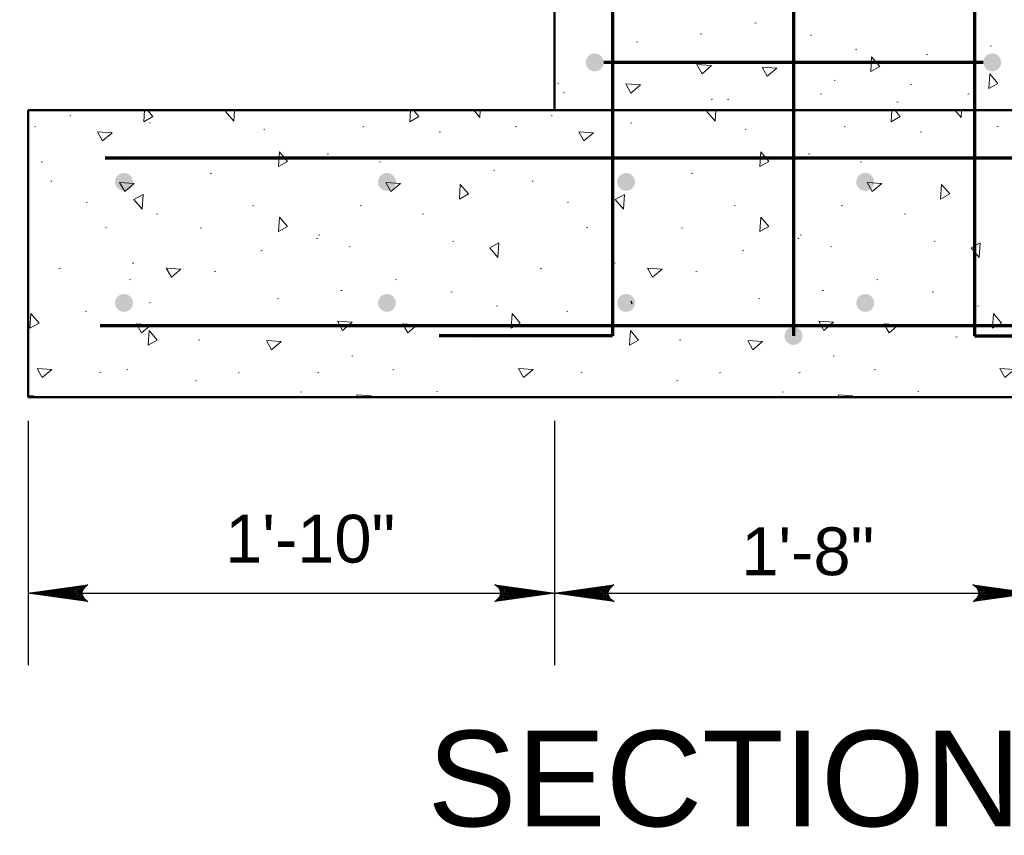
# Model space of a CAD drawing. Extents: x -312 to 328, y -156 to 292.
# Tile 40 of 89: x -135 to -94, y 172 to 206. Entities that reach past the tile are written whole.
import ezdxf

# ---------------------------------------------------------------- set-up
doc = ezdxf.new("R2010")
doc.units = 0
doc.header["$MEASUREMENT"] = 0
for name, color, linetype, lineweight in [('Level 1', 253, 'Continuous', 18), ('S-Anno-Dims', 33, 'Continuous', 35), ('S-Anno-Patt', 152, 'Continuous', 18), ('S-Anno-Text-Titl', 6, 'Continuous', 35), ('S-Sect-Conc', 6, 'Continuous', 50), ('S-Sect-Rbar', 7, 'Continuous', 70)]:
    doc.layers.add(name, color=color, linetype=linetype, lineweight=lineweight)
doc.styles.add('BORD', font='romand.shx')
doc.styles.add('NOTES', font='romans.shx')

# ---------------------------------------------------------------- blocks, each defined once
blk = doc.blocks.new('LARROW')
at = {"color": 0, "linetype": 'ByBlock', "lineweight": -2, "flags": 128}
blk.add_lwpolyline([(-4.925, 0.713), (0, 0), (-4.921, -0.713), (-4.768, -0.594), (-4.551, -0.382), (-4.445, -0.185), (-4.417, 0), (-4.457, 0.209), (-4.571, 0.413), (-4.791, 0.614), (-4.925, 0.713), (-0.146, 0.008), (-4.764, -0.665), (-4.622, -0.559), (-4.394, -0.343), (-4.319, -0.063), (-4.37, 0.217), (-4.504, 0.409), (-4.665, 0.567), (-4.776, 0.654), (-0.406, 0.008), (-4.555, -0.587), (-4.409, -0.492), (-4.335, -0.37), (-4.252, -0.213), (-4.209, 0.008), (-4.232, 0.189), (-4.319, 0.331), (-4.496, 0.445), (-4.614, 0.583), (-0.709, 0.008), (-4.327, -0.5), (-4.165, -0.299), (-4.118, -0.055), (-4.142, 0.217), (-4.453, 0.512), (-1.047, 0.024), (-4.118, -0.406), (-4.075, -0.264), (-3.98, -0.035), (-4.039, 0.209), (-4.283, 0.425), (-1.358, 0.024), (-4.008, -0.315), (-3.921, -0.142), (-3.882, 0.043), (-4.067, 0.331), (-1.728, 0.024), (-3.846, -0.236), (-3.787, -0.106), (-3.772, 0.043), (-3.921, 0.252), (-2.169, 0.024), (-3.713, -0.15), (-3.669, 0.051), (-3.811, 0.173), (-2.531, 0.024), (-3.61, -0.091), (-3.634, 0.102), (-2.902, 0.024), (-3.567, -0.028), (-3.587, 0.031), (-3.358, 0.031)], dxfattribs=at)

msp = doc.modelspace()

# ---------------------------------------------------------------- hatches: boundary and pattern name
at = {"layer": 'S-Sect-Rbar'}
for points in [[(-111.51872, 204.10399, 1), (-110.76872, 204.10399, 1)], [(-94.14347, 204.10399, 1), (-94.89347, 204.10399, 1)], [(-131.20597, 199.10399, 1), (-130.45597, 199.10399, 1)], [(-120.20597, 199.10399, 1), (-119.45597, 199.10399, 1)], [(-110.20597, 199.10399, 1), (-109.45597, 199.10399, 1)], [(-99.45597, 199.10399, 1), (-100.20597, 199.10399, 1)], [(-131.20597, 194.04149, 1), (-130.45597, 194.04149, 1)], [(-120.20597, 194.04149, 1), (-119.45597, 194.04149, 1)], [(-110.20597, 194.04149, 1), (-109.45597, 194.04149, 1)], [(-99.45597, 194.04149, 1), (-100.20597, 194.04149, 1)], [(-102.45622, 192.66074, 1), (-103.20622, 192.66074, 1)]]:
    msp.add_hatch(color=256, dxfattribs=at).paths.add_polyline_path(points, flags=16)

# ---------------------------------------------------------------- linework, layer by layer
at = {"layer": 'Level 1', "color": 214, "linetype": 'Continuous', "lineweight": 25}
msp.add_3dface([(-311.9741, -156.26001), (328.0259, -156.26001), (328.0259, 291.73999), (-311.9741, 291.73999)], dxfattribs=at)
msp.add_3dface([(-311.9741, -156.26001), (328.0259, -156.26001), (328.0259, 291.73999), (-311.9741, 291.73999)], dxfattribs=at)
msp.add_3dface([(-311.9741, -156.26001), (328.0259, -156.26001), (328.0259, 291.73999), (-311.9741, 291.73999)], dxfattribs=at)
at = {"layer": 'S-Anno-Dims', "lineweight": 25}
for p, q in [((-134.83097, 189.10599), (-134.83097, 180.90287)), ((-134.83097, 189.10599), (-134.83097, 178.88618)), ((-112.83135, 189.10599), (-112.83135, 180.90287)), ((-112.83135, 189.10599), (-112.83135, 178.88618)), ((-134.83097, 181.90087), (-112.83135, 181.90087)), ((-112.83135, 181.90087), (-92.83097, 181.90087))]:
    msp.add_line(p, q, dxfattribs=at)
at = {"layer": 'S-Anno-Patt'}
for p, q in [((-104.39485, 205.76137), (-104.44235, 205.74787)), ((-106.67885, 205.30412), (-106.72635, 205.29062)), ((-102.07535, 205.24562), (-102.12285, 205.23212)), ((-109.33497, 204.96112), (-109.38247, 204.94762)), ((-100.1851, 204.65049), (-100.2326, 204.63699)), ((-94.55772, 204.79099), (-94.60522, 204.77749)), ((-97.23172, 204.43749), (-97.27922, 204.42399)), ((-112.64435, 203.23624), (-112.69185, 203.22274)), ((-101.08322, 203.36062), (-101.13072, 203.34712)), ((-97.88772, 203.19624), (-97.93522, 203.18274)), ((-112.41547, 202.84262), (-112.46297, 202.82912)), ((-101.6541, 202.79299), (-101.7016, 202.77949)), ((-95.48747, 202.79299), (-95.53497, 202.77949)), ((-106.22197, 202.56037), (-106.26947, 202.54687)), ((-105.53685, 202.56437), (-105.58435, 202.55087)), ((-98.4566, 202.45012), (-98.5041, 202.43662)), ((-133.0466, 201.88474), (-133.0941, 201.87124)), ((-112.91835, 201.88474), (-112.96585, 201.87124)), ((-134.53122, 201.42749), (-134.57872, 201.41399)), ((-129.71872, 201.58099), (-129.76622, 201.56749)), ((-120.79797, 201.42749), (-120.84547, 201.41399)), ((-114.40297, 201.42749), (-114.45047, 201.41399)), ((-109.59047, 201.58099), (-109.63797, 201.56749)), ((-100.66972, 201.42749), (-100.71722, 201.41399)), ((-94.27472, 201.42749), (-94.32222, 201.41399)), ((-124.9386, 201.31312), (-124.9861, 201.29962)), ((-117.60047, 201.19887), (-117.64797, 201.18537)), ((-104.81035, 201.31312), (-104.85785, 201.29962)), ((-97.47222, 201.19887), (-97.51972, 201.18537)), ((-128.25035, 200.16987), (-128.29785, 200.15637)), ((-122.2826, 200.28424), (-122.3301, 200.27074)), ((-108.1221, 200.16987), (-108.1696, 200.15637)), ((-102.15435, 200.28424), (-102.20185, 200.27074)), ((-134.2411, 199.94124), (-134.2886, 199.92774)), ((-130.76272, 200.05562), (-130.81022, 200.04212)), ((-120.11285, 199.94124), (-120.16035, 199.92774)), ((-110.63447, 200.05562), (-110.68197, 200.04212)), ((-99.9846, 199.94124), (-100.0321, 199.92774)), ((-127.1726, 199.47049), (-127.2201, 199.45699)), ((-115.31647, 199.59824), (-115.36397, 199.58474)), ((-107.04435, 199.47049), (-107.09185, 199.45699)), ((-95.18822, 199.59824), (-95.23572, 199.58474)), ((-133.84597, 199.14099), (-133.89347, 199.12749)), ((-113.71772, 199.14099), (-113.76522, 199.12749)), ((-132.36935, 198.25824), (-132.41685, 198.24474)), ((-125.39547, 198.11199), (-125.44297, 198.09849)), ((-120.91222, 198.11199), (-120.95972, 198.09849)), ((-112.2411, 198.25824), (-112.2886, 198.24474)), ((-105.26722, 198.11199), (-105.31472, 198.09849)), ((-100.78397, 198.11199), (-100.83147, 198.09849)), ((-129.41385, 197.76912), (-129.46135, 197.75562)), ((-118.2856, 197.76912), (-118.3331, 197.75562)), ((-98.15735, 197.76912), (-98.20485, 197.75562)), ((-131.5621, 197.19749), (-131.6096, 197.18399)), ((-127.5996, 197.18662), (-127.6471, 197.17312)), ((-122.6346, 196.89449), (-122.6821, 196.88099)), ((-111.43385, 197.19749), (-111.48135, 197.18399)), ((-107.47135, 197.18662), (-107.51885, 197.17312)), ((-102.50635, 196.89449), (-102.55385, 196.88099)), ((-122.7326, 196.74299), (-122.7801, 196.72949)), ((-117.02947, 196.62587), (-117.07697, 196.61237)), ((-102.60435, 196.74299), (-102.65185, 196.72949)), ((-96.90122, 196.62587), (-96.94872, 196.61237)), ((-125.05347, 196.23787), (-125.10097, 196.22437)), ((-121.36897, 196.39724), (-121.41647, 196.38374)), ((-104.92522, 196.23787), (-104.97272, 196.22437)), ((-101.24072, 196.39724), (-101.28822, 196.38374)), ((-130.4201, 195.71124), (-130.4676, 195.69774)), ((-110.29185, 195.71124), (-110.33935, 195.69774)), ((-133.50347, 195.48262), (-133.55097, 195.46912)), ((-126.99422, 195.36824), (-127.04172, 195.35474)), ((-113.37522, 195.48262), (-113.42272, 195.46912)), ((-106.86597, 195.36824), (-106.91347, 195.35474)), ((-130.55585, 195.02524), (-130.60335, 195.01174)), ((-119.4276, 195.02524), (-119.4751, 195.01174)), ((-99.29935, 195.02524), (-99.34685, 195.01174)), ((-121.7116, 194.56799), (-121.7591, 194.55449)), ((-117.1081, 194.50949), (-117.1556, 194.49599)), ((-101.58335, 194.56799), (-101.63085, 194.55449)), ((-96.97985, 194.50949), (-97.02735, 194.49599)), ((-129.71872, 194.05487), (-129.76622, 194.04137)), ((-124.36772, 194.22499), (-124.41522, 194.21149)), ((-104.23947, 194.22499), (-104.28697, 194.21149)), ((-132.39272, 193.70137), (-132.44022, 193.68787)), ((-115.21785, 193.91437), (-115.26535, 193.90087)), ((-112.26447, 193.70137), (-112.31197, 193.68787)), ((-95.0896, 193.91437), (-95.1371, 193.90087)), ((-127.6771, 192.50012), (-127.7246, 192.48662)), ((-116.11597, 192.62449), (-116.16347, 192.61099)), ((-107.54885, 192.50012), (-107.59635, 192.48662)), ((-95.98772, 192.62449), (-96.03522, 192.61099)), ((-121.25472, 191.82424), (-121.30222, 191.81074)), ((-101.12647, 191.82424), (-101.17397, 191.81074)), ((-131.79047, 191.13824), (-131.83797, 191.12474)), ((-130.6701, 191.25262), (-130.7176, 191.23912)), ((-126.0121, 191.13624), (-126.0596, 191.12274)), ((-122.6851, 191.13624), (-122.7326, 191.12274)), ((-119.54185, 191.25262), (-119.58935, 191.23912)), ((-111.66222, 191.13824), (-111.70972, 191.12474)), ((-105.88385, 191.13624), (-105.93135, 191.12274)), ((-102.55685, 191.13624), (-102.60435, 191.12274)), ((-99.4136, 191.25262), (-99.4611, 191.23912)), ((-127.7936, 190.79524), (-127.8411, 190.78174)), ((-107.66535, 190.79524), (-107.71285, 190.78174)), ((-123.38847, 190.32812), (-123.43597, 190.31462)), ((-117.71472, 190.33799), (-117.76222, 190.32449)), ((-103.26022, 190.32812), (-103.30772, 190.31462)), ((-97.58647, 190.33799), (-97.63397, 190.32449))]:
    msp.add_line(p, q, dxfattribs=at)
at = {"layer": 'S-Anno-Patt', "flags": 128}
for points in [[(-129.85385, 202.10399), (-129.6226, 201.83262), (-130.00247, 201.61887), (-129.97122, 202.10399)], [(-126.23785, 201.64999), (-126.57822, 202.04937), (-126.4811, 202.10399)], [(-126.2086, 202.10399), (-126.23785, 201.64999)], [(-118.7256, 202.10399), (-118.49435, 201.83262), (-118.87422, 201.61887), (-118.84297, 202.10399)], [(-115.9481, 201.80149), (-116.20585, 202.10399)], [(-115.9286, 202.10399), (-115.9481, 201.80149)], [(-106.1096, 201.64999), (-106.44997, 202.04937), (-106.35285, 202.10399)], [(-106.08035, 202.10399), (-106.1096, 201.64999)], [(-98.59735, 202.10399), (-98.3661, 201.83262), (-98.74597, 201.61887), (-98.71472, 202.10399)], [(-95.81985, 201.80149), (-96.0776, 202.10399)], [(-95.80035, 202.10399), (-95.81985, 201.80149)], [(-134.83097, 190.16524), (-134.60922, 190.15099)], [(-134.60922, 190.15099), (-134.66435, 190.10399)], [(-124.88672, 190.10399), (-124.88635, 190.10949)], [(-124.88635, 190.10949), (-124.88172, 190.10399)], [(-121.04547, 190.10399), (-121.0941, 190.19049), (-120.48097, 190.15099)], [(-120.48097, 190.15099), (-120.5361, 190.10399)], [(-104.75847, 190.10399), (-104.7581, 190.10949)], [(-104.7581, 190.10949), (-104.75347, 190.10399)], [(-100.91722, 190.10399), (-100.96585, 190.19049), (-100.35272, 190.15099)], [(-100.35272, 190.15099), (-100.40785, 190.10399)]]:
    msp.add_lwpolyline(points, dxfattribs=at)
at = {"layer": 'S-Anno-Patt'}
for points in [[(-99.56385, 204.33087), (-99.22347, 203.93149), (-99.60335, 203.71774)], [(-106.25547, 203.96824), (-106.65485, 203.62787), (-106.8686, 204.00774)], [(-103.53097, 203.86724), (-103.93035, 203.52687), (-104.1441, 203.90674)], [(-94.61935, 203.62362), (-94.27897, 203.22424), (-94.65885, 203.01049)], [(-109.22935, 203.16012), (-109.62872, 202.81974), (-109.84247, 203.19962)], [(-131.32572, 201.16224), (-131.7251, 200.82187), (-131.93885, 201.20174)], [(-111.19747, 201.16224), (-111.59685, 200.82187), (-111.8106, 201.20174)], [(-124.33135, 200.36312), (-123.99097, 199.96374), (-124.37085, 199.74999)], [(-104.2031, 200.36312), (-103.86272, 199.96374), (-104.2426, 199.74999)], [(-130.39835, 199.04087), (-130.79772, 198.70049), (-131.01147, 199.08037)], [(-119.2701, 199.04087), (-119.66947, 198.70049), (-119.88322, 199.08037)], [(-116.7661, 198.99937), (-116.42572, 198.59999), (-116.8056, 198.38624)], [(-99.14185, 199.04087), (-99.54122, 198.70049), (-99.75497, 199.08037)], [(-96.63785, 198.99937), (-96.29747, 198.59999), (-96.67735, 198.38624)], [(-130.07235, 197.96274), (-130.41272, 198.36212), (-130.03285, 198.57587)], [(-109.9441, 197.96274), (-110.28447, 198.36212), (-109.9046, 198.57587)], [(-124.33135, 197.63549), (-123.99097, 197.23612), (-124.37085, 197.02237)], [(-104.2031, 197.63549), (-103.86272, 197.23612), (-104.2426, 197.02237)], [(-115.19135, 195.94237), (-115.53172, 196.34174), (-115.15185, 196.55549)], [(-95.0631, 195.94237), (-95.40347, 196.34174), (-95.0236, 196.55549)], [(-128.44985, 195.45462), (-128.84922, 195.11424), (-129.06297, 195.49412)], [(-108.3216, 195.45462), (-108.72097, 195.11424), (-108.93472, 195.49412)], [(-134.72485, 193.59474), (-134.38447, 193.19537), (-134.76435, 192.98162)], [(-114.5966, 193.59474), (-114.25622, 193.19537), (-114.6361, 192.98162)], [(-94.46835, 193.59474), (-94.12797, 193.19537), (-94.50785, 192.98162)], [(-129.69197, 193.13112), (-130.09135, 192.79074), (-130.3051, 193.17062)], [(-121.28822, 193.23212), (-121.6876, 192.89174), (-121.90135, 193.27162)], [(-118.56372, 193.13112), (-118.9631, 192.79074), (-119.17685, 193.17062)], [(-101.15997, 193.23212), (-101.55935, 192.89174), (-101.7731, 193.27162)], [(-98.43547, 193.13112), (-98.83485, 192.79074), (-99.0486, 193.17062)], [(-129.78035, 192.88749), (-129.43997, 192.48812), (-129.81985, 192.27437)], [(-109.6521, 192.88749), (-109.31172, 192.48812), (-109.6916, 192.27437)], [(-124.2621, 192.42399), (-124.66147, 192.08362), (-124.87522, 192.46349)], [(-104.13385, 192.42399), (-104.53322, 192.08362), (-104.74697, 192.46349)], [(-133.84835, 191.26224), (-134.24772, 190.92187), (-134.46147, 191.30174)], [(-113.7201, 191.26224), (-114.11947, 190.92187), (-114.33322, 191.30174)], [(-93.59185, 191.26224), (-93.99122, 190.92187), (-94.20497, 191.30174)]]:
    msp.add_3dface(points, dxfattribs=at)
at = {"layer": 'S-Sect-Conc'}
for p, q in [((-112.83135, 202.10399), (-112.83135, 244.10399)), ((-134.83097, 190.10399), (-134.83097, 202.10399)), ((-134.83097, 202.10399), (-74.83097, 202.10399)), ((-134.83097, 190.10399), (-74.83097, 190.10399))]:
    msp.add_line(p, q, dxfattribs=at)
at = {"layer": 'S-Sect-Rbar'}
for p, q in [((-110.39385, 242.60399), (-110.39385, 192.66074)), ((-102.83122, 242.60399), (-102.83122, 192.66074)), ((-95.26847, 242.60399), (-95.26847, 192.66074)), ((-94.89347, 204.10399), (-110.76872, 204.10399)), ((-131.62374, 200.10399), (-77.62374, 200.10399)), ((-109.59047, 194.05487), (-109.63797, 194.04137)), ((-131.83097, 193.10399), (-77.83097, 193.10399)), ((-110.39385, 192.66074), (-117.64385, 192.66074)), ((-95.26847, 192.66074), (-88.01847, 192.66074))]:
    msp.add_line(p, q, dxfattribs=at)

# ---------------------------------------------------------------- block references
at = {"layer": 'S-Anno-Dims', "lineweight": 25, "xscale": 0.5065787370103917, "yscale": 0.4901954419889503, "zscale": 0.03175, "rotation": 180}
for p in [(-134.83097, 181.90087), (-112.83135, 181.90087)]:
    msp.add_blockref('LARROW', p, dxfattribs=at)
at = {"layer": 'S-Anno-Dims', "lineweight": 25, "xscale": 0.5065787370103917, "yscale": 0.4901954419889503, "zscale": 0.03175}
for p in [(-112.83135, 181.90087), (-92.83097, 181.90087)]:
    msp.add_blockref('LARROW', p, dxfattribs=at)

# ---------------------------------------------------------------- texts
at = {"layer": 'S-Anno-Dims', "lineweight": 25, "char_height": 2, "attachment_point": 1, "line_spacing_factor": 0.734563, "style": 'NOTES'}
for s, insert in [('\\fArial|b0|i0|c0|p39;1\'-10"', (-126.60237, 185.1779)), ('\\fArial|b0|i0|c0|p39;1\'-8"', (-105.01442, 184.65305))]:
    msp.add_mtext(s, dxfattribs=dict(at, insert=insert))
at = {"layer": 'S-Anno-Text-Titl', "insert": (-105.72252, 174.1213), "char_height": 4, "attachment_point": 5, "line_spacing_factor": 0.73751, "style": 'BORD'}
msp.add_mtext('\\fArial|b0|i0|c0|p39;SECTION', dxfattribs=at)

doc.saveas('drawing.dxf')
